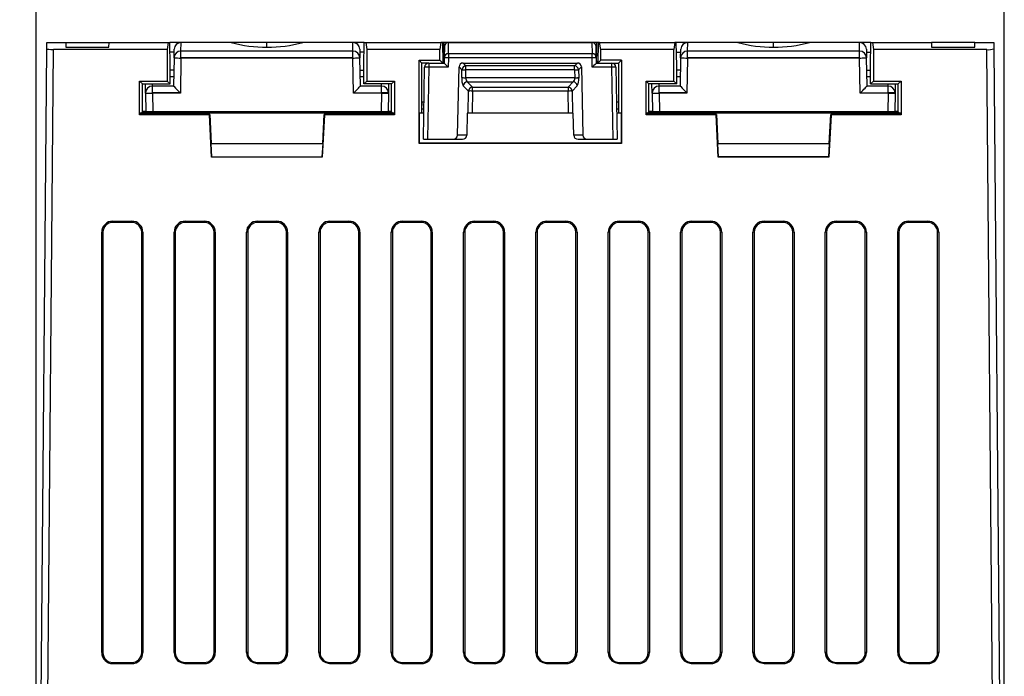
# Model space of a CAD drawing. Header units: millimetres. Extents: x 0 to 699, y 0 to 540.
# Tile 12 of 38: x 48 to 120, y 420 to 467. Entities that reach past the tile are written whole.
import ezdxf

# ---------------------------------------------------------------- set-up
doc = ezdxf.new("R2010")
doc.units = ezdxf.units.MM
doc.header["$LTSCALE"] = 2.5
doc.layers.add('DIMENSIONS', color=140, linetype='Continuous', lineweight=25)
doc.styles.add('SLDTEXTSTYLE0', font='TXT', dxfattribs={"width": 0.7})
doc.dimstyles.new('SLDDIMSTYLE0', dxfattribs={"dimtxt": 5.39502, "dimasz": 8.255, "dimexe": 0, "dimexo": 0.0625, "dimgap": 1.348755, "dimtad": 0, "dimtih": 1, "dimtoh": 1, "dimrnd": 1e-09, "dimzin": 12, "dimdsep": 46, "dimtxsty": 'SLDTEXTSTYLE0', "dimsah": 1, "dimcen": 0.09, "dimadec": 0, "dimazin": 3, "dimtfac": 1, "dimtofl": 0, "dimtmove": 0, "dimatfit": 3, "dimfxl": 0, "dimfrac": 2, "dimtolj": 1, "dimtzin": 12, "dimarcsym": 0})

# ---------------------------------------------------------------- blocks, each defined once
blk = doc.blocks.new('_D_8')
at = {"layer": 'DIMENSIONS'}
for p, q in [((47.175, 465.296), (25.993, 465.296)), ((33.931, 465.296), (33.931, 424.786)), ((25.915, 415.003), (24.103, 415.003)), ((24.103, 415.003), (24.103, 406.429)), ((41.946, 415.003), (43.758, 415.003)), ((43.758, 415.003), (43.758, 406.429)), ((24.103, 406.429), (25.915, 406.429)), ((43.758, 406.429), (41.946, 406.429)), ((33.931, 364.71), (33.931, 405.221)), ((41.631, 364.71), (25.993, 364.71))]:
    blk.add_line(p, q, dxfattribs=at)
for points in [[(33.931, 465.296), (32.661, 457.041), (35.201, 457.041)], [(33.931, 364.71), (35.201, 372.965), (32.661, 372.965)]]:
    blk.add_solid(points, dxfattribs=at)
at = {"layer": 'DIMENSIONS', "char_height": 5.2917, "attachment_point": 1, "style": 'SLDTEXTSTYLE0'}
for s, insert in [('100.6', (23.671, 423.033)), ('3.96', (25.915, 413.25))]:
    blk.add_mtext(s, dxfattribs=dict(at, insert=insert))
blk = doc.blocks.new('_D_9')
at = {"layer": 'DIMENSIONS'}
for p, q in [((49.591, 381.471), (49.591, 488.559)), ((119.53, 381.471), (119.53, 488.559)), ((49.591, 480.621), (69.235, 480.621)), ((76.544, 480.621), (74.733, 480.621)), ((74.733, 480.621), (74.733, 472.047)), ((92.576, 480.621), (94.388, 480.621)), ((94.388, 480.621), (94.388, 472.047)), ((119.53, 480.621), (99.886, 480.621)), ((74.733, 472.047), (76.544, 472.047)), ((94.388, 472.047), (92.576, 472.047))]:
    blk.add_line(p, q, dxfattribs=at)
for points in [[(49.591, 480.621), (57.846, 479.351), (57.846, 481.891)], [(119.53, 480.621), (111.275, 481.891), (111.275, 479.351)]]:
    blk.add_solid(points, dxfattribs=at)
at = {"layer": 'DIMENSIONS', "char_height": 5.2917, "attachment_point": 1, "style": 'SLDTEXTSTYLE0'}
for s, insert in [('69.9', (76.544, 488.65)), ('2.75', (76.544, 478.868))]:
    blk.add_mtext(s, dxfattribs=dict(at, insert=insert))

msp = doc.modelspace()

# ---------------------------------------------------------------- linework, layer by layer
for p, q in [((50.346, 464.84), (50.35, 465.296)), ((50.35, 465.296), (51.719, 465.296)), ((51.719, 465.296), (51.725, 464.948)), ((51.719, 465.296), (54.848, 465.296)), ((54.842, 464.948), (54.848, 465.296)), ((54.848, 465.296), (59.124, 465.296)), ((59.124, 465.296), (59.051, 464.779)), ((59.124, 465.296), (59.231, 465.296)), ((59.26, 463.596), (59.231, 465.296)), ((60.057, 465.296), (59.231, 465.296)), ((60.046, 464.667), (60.057, 465.289)), ((60.057, 465.289), (60.057, 465.296)), ((63.669, 465.296), (60.057, 465.296)), ((63.669, 465.289), (60.057, 465.289)), ((63.669, 465.296), (63.669, 465.289)), ((66.26, 465.296), (63.669, 465.296)), ((68.844, 465.296), (66.26, 465.296)), ((66.26, 464.971), (66.26, 465.296)), ((68.852, 465.289), (68.852, 465.296)), ((72.464, 465.296), (68.852, 465.296)), ((72.464, 465.289), (68.852, 465.289)), ((73.29, 465.296), (72.464, 465.296)), ((72.464, 465.289), (72.464, 465.296)), ((72.475, 464.667), (72.464, 465.289)), ((73.26, 463.596), (73.29, 465.296)), ((73.29, 465.296), (73.396, 465.296)), ((73.396, 465.296), (73.47, 464.779)), ((73.396, 465.296), (78.824, 465.296)), ((78.824, 465.296), (78.751, 464.779)), ((78.934, 465.296), (78.824, 465.296)), ((78.934, 465.296), (78.96, 463.796)), ((79.06, 465.296), (78.934, 465.296)), ((79.05, 464.719), (79.06, 465.296)), ((79.381, 465.296), (79.06, 465.296)), ((79.367, 464.482), (79.381, 465.294)), ((79.381, 465.296), (79.381, 465.294)), ((89.739, 465.296), (79.381, 465.296)), ((79.381, 465.294), (89.739, 465.294)), ((89.739, 465.294), (89.739, 465.296)), ((90.061, 465.296), (89.739, 465.296)), ((89.739, 465.294), (89.754, 464.482)), ((90.061, 465.296), (90.071, 464.719)), ((90.187, 465.296), (90.061, 465.296)), ((90.187, 465.296), (90.16, 463.796)), ((90.296, 465.296), (90.187, 465.296)), ((90.37, 464.779), (90.296, 465.296)), ((90.296, 465.296), (95.724, 465.296)), ((95.724, 465.296), (95.651, 464.779)), ((95.831, 465.296), (95.724, 465.296)), ((95.86, 463.596), (95.831, 465.296)), ((96.657, 465.296), (95.831, 465.296)), ((96.646, 464.667), (96.657, 465.289)), ((96.657, 465.289), (96.657, 465.296)), ((100.269, 465.296), (96.657, 465.296)), ((100.269, 465.289), (96.657, 465.289)), ((100.269, 465.296), (100.269, 465.289)), ((102.86, 465.296), (100.269, 465.296)), ((105.444, 465.296), (102.86, 465.296)), ((102.86, 464.971), (102.86, 465.296)), ((105.452, 465.289), (105.452, 465.296)), ((109.064, 465.296), (105.452, 465.296)), ((109.064, 465.289), (105.452, 465.289)), ((109.89, 465.296), (109.064, 465.296)), ((109.064, 465.289), (109.064, 465.296)), ((109.075, 464.667), (109.064, 465.289)), ((109.86, 463.596), (109.89, 465.296)), ((109.89, 465.296), (109.996, 465.296)), ((109.996, 465.296), (110.07, 464.779)), ((109.996, 465.296), (114.273, 465.296)), ((114.273, 465.296), (114.279, 464.948)), ((117.402, 465.296), (114.273, 465.296)), ((117.395, 464.948), (117.402, 465.296)), ((117.402, 465.296), (118.771, 465.296)), ((118.771, 465.296), (118.775, 464.84)), ((49.591, 378.296), (50.346, 464.84)), ((50.091, 378.296), (50.846, 464.779)), ((59.051, 464.779), (50.846, 464.779)), ((51.725, 464.948), (54.842, 464.948)), ((59.051, 464.779), (59.051, 462.506)), ((59.553, 464.597), (59.243, 464.597)), ((59.546, 464.184), (59.557, 464.805)), ((60.046, 464.175), (60.046, 464.667)), ((72.475, 464.667), (60.046, 464.667)), ((72.475, 464.175), (72.475, 464.667)), ((72.964, 464.805), (72.975, 464.184)), ((73.278, 464.597), (72.968, 464.597)), ((73.47, 464.779), (73.47, 462.506)), ((78.751, 464.779), (73.47, 464.779)), ((78.751, 464.006), (78.751, 464.779)), ((79.04, 464.123), (79.05, 464.719)), ((79.05, 464.719), (79.077, 464.719)), ((79.081, 465.002), (79.067, 464.189)), ((90.054, 464.189), (90.039, 465.002)), ((90.044, 464.719), (90.071, 464.719)), ((90.071, 464.719), (90.078, 464.296)), ((90.37, 464.006), (90.37, 464.779)), ((95.651, 464.779), (90.37, 464.779)), ((95.651, 462.506), (95.651, 464.779)), ((95.843, 464.597), (96.153, 464.597)), ((96.146, 464.184), (96.157, 464.805)), ((96.646, 464.175), (96.646, 464.667)), ((109.075, 464.667), (96.646, 464.667)), ((109.075, 464.175), (109.075, 464.667)), ((109.564, 464.805), (109.575, 464.184)), ((109.568, 464.597), (109.878, 464.597)), ((110.07, 464.779), (110.07, 462.506)), ((118.275, 464.779), (110.07, 464.779)), ((114.279, 464.948), (117.395, 464.948)), ((119.03, 378.296), (118.275, 464.779)), ((118.775, 464.84), (119.53, 378.296)), ((59.546, 464.184), (59.51, 462.146)), ((60.046, 464.166), (60.002, 461.638)), ((72.475, 464.175), (60.046, 464.175)), ((60.046, 464.175), (60.046, 464.166)), ((72.475, 464.166), (60.046, 464.166)), ((72.519, 461.638), (72.475, 464.166)), ((73.01, 462.146), (72.975, 464.184)), ((77.25, 458.001), (77.251, 464.006)), ((77.251, 464.006), (78.751, 464.006)), ((77.46, 463.796), (77.251, 464.006)), ((77.459, 460.175), (77.46, 463.796)), ((77.951, 463.796), (77.46, 463.796)), ((77.951, 463.796), (77.951, 463.502)), ((77.951, 463.796), (79.06, 463.796)), ((78.96, 463.796), (78.751, 464.006)), ((79.06, 464.123), (79.04, 464.123)), ((79.06, 463.796), (79.067, 464.189)), ((79.06, 464.123), (79.06, 463.796)), ((79.367, 464.189), (79.355, 463.502)), ((79.367, 464.482), (79.367, 464.189)), ((89.754, 464.482), (79.367, 464.482)), ((89.754, 464.189), (79.367, 464.189)), ((80.434, 463.807), (88.686, 463.807)), ((80.637, 463.601), (80.434, 463.807)), ((88.484, 463.601), (88.686, 463.807)), ((89.754, 464.189), (89.754, 464.482)), ((89.766, 463.502), (89.754, 464.189)), ((90.054, 464.189), (90.06, 463.796)), ((90.078, 464.296), (90.06, 464.296)), ((90.06, 463.796), (90.06, 464.296)), ((90.06, 463.796), (91.17, 463.796)), ((90.37, 464.006), (90.16, 463.796)), ((91.87, 464.006), (90.37, 464.006)), ((91.17, 463.502), (91.17, 463.796)), ((91.17, 463.796), (91.66, 463.796)), ((91.87, 464.006), (91.66, 463.796)), ((91.66, 463.796), (91.661, 460.175)), ((91.87, 464.006), (91.871, 458.001)), ((96.146, 464.184), (96.11, 462.146)), ((96.646, 464.166), (96.602, 461.638)), ((109.075, 464.175), (96.646, 464.175)), ((96.646, 464.175), (96.646, 464.166)), ((109.075, 464.166), (96.646, 464.166)), ((109.119, 461.638), (109.075, 464.166)), ((109.61, 462.146), (109.575, 464.184)), ((59.26, 462.297), (59.26, 463.596)), ((59.53, 463.296), (59.26, 463.296)), ((72.99, 463.296), (73.26, 463.296)), ((73.261, 462.297), (73.26, 463.596)), ((77.56, 458.296), (77.651, 463.502)), ((77.951, 463.502), (77.86, 458.296)), ((79.355, 463.502), (77.951, 463.502)), ((80.031, 458.591), (80.143, 463.523)), ((80.347, 463.316), (80.143, 463.523)), ((80.334, 462.754), (80.347, 463.316)), ((80.624, 462.744), (80.637, 463.306)), ((88.484, 463.601), (80.637, 463.601)), ((80.637, 463.306), (80.637, 463.601)), ((88.484, 463.306), (80.637, 463.306)), ((88.484, 463.306), (88.484, 463.601)), ((88.484, 463.306), (88.497, 462.744)), ((88.977, 463.523), (88.774, 463.316)), ((88.774, 463.316), (88.787, 462.754)), ((88.977, 463.523), (89.09, 458.591)), ((91.17, 463.502), (89.766, 463.502)), ((91.26, 458.296), (91.17, 463.502)), ((91.47, 463.502), (91.56, 458.296)), ((95.86, 462.297), (95.86, 463.596)), ((96.13, 463.296), (95.86, 463.296)), ((109.59, 463.296), (109.86, 463.296)), ((109.861, 462.297), (109.86, 463.596)), ((57.05, 460.071), (57.051, 462.506)), ((57.051, 462.506), (59.051, 462.506)), ((57.051, 462.506), (57.26, 462.297)), ((59.051, 462.506), (59.26, 462.297)), ((59.522, 462.805), (59.26, 462.805)), ((73.261, 462.805), (72.999, 462.805)), ((73.261, 462.297), (73.47, 462.506)), ((73.47, 462.506), (75.47, 462.506)), ((75.261, 462.297), (75.47, 462.506)), ((75.47, 462.506), (75.471, 460.071)), ((88.497, 462.744), (80.624, 462.744)), ((80.732, 462.449), (88.388, 462.449)), ((81.105, 462.069), (80.732, 462.449)), ((88.388, 462.449), (88.016, 462.069)), ((88.497, 462.718), (88.497, 462.744)), ((88.787, 462.754), (88.787, 462.703)), ((93.65, 460.071), (93.651, 462.506)), ((93.651, 462.506), (95.651, 462.506)), ((93.86, 462.297), (93.651, 462.506)), ((95.651, 462.506), (95.86, 462.297)), ((96.122, 462.805), (95.86, 462.805)), ((109.861, 462.805), (109.599, 462.805)), ((110.07, 462.506), (109.861, 462.297)), ((110.07, 462.506), (112.07, 462.506)), ((111.861, 462.297), (112.07, 462.506)), ((112.07, 462.506), (112.071, 460.071)), ((57.259, 460.28), (57.26, 462.297)), ((57.26, 462.297), (59.26, 462.297)), ((57.487, 461.638), (57.475, 462.297)), ((57.976, 462.297), (57.978, 462.146)), ((57.987, 461.646), (57.987, 462.146)), ((59.51, 462.146), (57.987, 462.146)), ((74.534, 462.146), (73.01, 462.146)), ((75.261, 462.297), (73.261, 462.297)), ((74.534, 461.646), (74.534, 462.146)), ((74.542, 462.146), (74.545, 462.297)), ((75.045, 462.297), (75.034, 461.638)), ((75.261, 460.28), (75.261, 462.297)), ((80.815, 461.785), (80.443, 462.164)), ((80.794, 460.175), (80.815, 461.785)), ((81.105, 461.785), (81.084, 460.175)), ((81.105, 462.069), (88.016, 462.069)), ((81.105, 461.785), (81.105, 462.069)), ((88.016, 461.785), (81.105, 461.785)), ((88.016, 462.069), (88.016, 461.785)), ((88.037, 460.175), (88.016, 461.785)), ((88.678, 462.164), (88.305, 461.785)), ((88.305, 461.785), (88.327, 460.175)), ((93.859, 460.28), (93.86, 462.297)), ((95.86, 462.297), (93.86, 462.297)), ((94.087, 461.638), (94.075, 462.297)), ((94.576, 462.297), (94.578, 462.146)), ((94.587, 461.646), (94.587, 462.146)), ((96.11, 462.146), (94.587, 462.146)), ((111.134, 462.146), (109.61, 462.146)), ((109.861, 462.297), (111.861, 462.297)), ((111.134, 461.646), (111.134, 462.146)), ((111.142, 462.146), (111.145, 462.297)), ((111.645, 462.297), (111.634, 461.638)), ((111.861, 460.28), (111.861, 462.297)), ((57.487, 461.638), (57.51, 460.296)), ((59.993, 461.646), (57.987, 461.646)), ((57.987, 461.646), (57.987, 461.638)), ((57.987, 461.638), (58.01, 460.296)), ((60.002, 461.638), (57.987, 461.638)), ((60.002, 461.638), (59.993, 461.646)), ((74.534, 461.638), (72.519, 461.638)), ((74.534, 461.638), (74.51, 460.296)), ((74.534, 461.646), (74.534, 461.638)), ((75.034, 461.646), (74.534, 461.646)), ((75.034, 461.638), (75.01, 460.296)), ((77.459, 460.438), (77.469, 460.996)), ((77.469, 460.996), (77.608, 460.996)), ((91.513, 460.996), (91.652, 460.996)), ((91.652, 460.996), (91.661, 460.438)), ((94.087, 461.638), (94.11, 460.296)), ((96.593, 461.646), (94.587, 461.646)), ((94.587, 461.646), (94.587, 461.638)), ((94.587, 461.638), (94.61, 460.296)), ((96.602, 461.638), (94.587, 461.638)), ((96.602, 461.638), (96.593, 461.646)), ((111.134, 461.638), (109.119, 461.638)), ((111.134, 461.638), (111.11, 460.296)), ((111.134, 461.646), (111.134, 461.638)), ((111.634, 461.646), (111.134, 461.646)), ((111.634, 461.638), (111.61, 460.296)), ((57.154, 460.175), (57.259, 460.28)), ((57.259, 460.296), (57.26, 460.296)), ((57.259, 460.28), (59.318, 460.28)), ((57.26, 460.296), (57.261, 460.28)), ((57.386, 460.296), (57.26, 460.296)), ((57.386, 460.28), (57.386, 460.296)), ((57.51, 460.296), (57.386, 460.296)), ((57.51, 460.296), (58.01, 460.296)), ((57.847, 460.28), (57.848, 460.296)), ((58.01, 460.296), (74.51, 460.296)), ((59.317, 460.246), (59.318, 460.296)), ((59.317, 460.246), (73.204, 460.246)), ((73.203, 460.296), (73.204, 460.246)), ((73.203, 460.28), (75.261, 460.28)), ((74.51, 460.296), (75.01, 460.296)), ((75.26, 460.296), (75.01, 460.296)), ((75.26, 460.28), (75.26, 460.296)), ((75.26, 460.296), (75.261, 460.296)), ((75.261, 460.28), (75.367, 460.175)), ((77.46, 460.496), (77.599, 460.496)), ((91.522, 460.496), (91.66, 460.496)), ((93.754, 460.175), (93.859, 460.28)), ((93.86, 460.296), (93.859, 460.296)), ((93.859, 460.28), (95.918, 460.28)), ((93.86, 460.296), (93.861, 460.28)), ((94.11, 460.296), (93.86, 460.296)), ((94.11, 460.296), (94.61, 460.296)), ((94.61, 460.296), (111.11, 460.296)), ((95.917, 460.246), (95.918, 460.296)), ((95.917, 460.246), (109.804, 460.246)), ((109.803, 460.296), (109.804, 460.246)), ((109.803, 460.28), (111.861, 460.28)), ((111.11, 460.296), (111.61, 460.296)), ((111.86, 460.296), (111.61, 460.296)), ((111.86, 460.28), (111.86, 460.296)), ((111.861, 460.296), (111.86, 460.296)), ((111.861, 460.28), (111.967, 460.175)), ((57.05, 460.071), (57.059, 460.08)), ((62.101, 460.071), (57.05, 460.071)), ((57.059, 460.175), (57.059, 460.08)), ((75.462, 460.175), (57.059, 460.175)), ((62.127, 460.08), (57.059, 460.08)), ((62.127, 460.08), (62.101, 460.071)), ((62.26, 457.014), (62.101, 460.071)), ((62.127, 460.08), (62.235, 458.001)), ((70.419, 460.071), (70.26, 457.014)), ((70.286, 458.001), (70.394, 460.08)), ((70.419, 460.071), (70.394, 460.08)), ((75.462, 460.08), (70.394, 460.08)), ((75.471, 460.071), (70.419, 460.071)), ((75.462, 460.175), (75.462, 460.08)), ((75.462, 460.08), (75.471, 460.071)), ((77.259, 460.175), (77.259, 458.01)), ((77.593, 460.175), (77.259, 460.175)), ((80.733, 460.175), (80.7, 458.591)), ((88.388, 460.175), (80.733, 460.175)), ((88.42, 458.591), (88.388, 460.175)), ((91.862, 460.175), (91.528, 460.175)), ((91.862, 458.01), (91.862, 460.175)), ((93.65, 460.071), (93.659, 460.08)), ((98.701, 460.071), (93.65, 460.071)), ((93.659, 460.175), (93.659, 460.08)), ((112.062, 460.175), (93.659, 460.175)), ((98.727, 460.08), (93.659, 460.08)), ((98.727, 460.08), (98.701, 460.071)), ((98.86, 457.014), (98.701, 460.071)), ((98.727, 460.08), (98.835, 458.001)), ((107.019, 460.071), (106.86, 457.014)), ((106.886, 458.001), (106.994, 460.08)), ((107.019, 460.071), (106.994, 460.08)), ((112.062, 460.08), (106.994, 460.08)), ((112.071, 460.071), (107.019, 460.071)), ((112.062, 460.175), (112.062, 460.08)), ((112.062, 460.08), (112.071, 460.071)), ((77.56, 458.296), (77.86, 458.296)), ((77.86, 458.296), (79.719, 458.296)), ((79.719, 458.296), (80.389, 458.296)), ((80.7, 458.591), (80.031, 458.591)), ((89.09, 458.591), (88.42, 458.591)), ((88.732, 458.296), (89.402, 458.296)), ((89.402, 458.296), (91.26, 458.296)), ((91.26, 458.296), (91.56, 458.296)), ((62.21, 458.001), (62.26, 457.027)), ((62.21, 458.001), (70.311, 458.001)), ((70.26, 457.027), (70.311, 458.001)), ((77.25, 458.001), (77.259, 458.01)), ((91.871, 458.001), (77.25, 458.001)), ((91.862, 458.01), (77.259, 458.01)), ((91.862, 458.01), (91.871, 458.001)), ((98.81, 458.001), (98.86, 457.027)), ((98.81, 458.001), (106.911, 458.001)), ((106.86, 457.027), (106.911, 458.001)), ((62.26, 457.014), (62.26, 457.027)), ((62.26, 457.027), (70.26, 457.027)), ((70.26, 457.014), (62.26, 457.014)), ((70.26, 457.014), (70.26, 457.027)), ((98.86, 457.014), (98.86, 457.027)), ((106.86, 457.027), (98.86, 457.027)), ((106.86, 457.014), (98.86, 457.014)), ((106.86, 457.027), (106.86, 457.014)), ((55.125, 452.384), (56.496, 452.384)), ((55.125, 452.297), (55.125, 452.384)), ((56.496, 452.297), (55.125, 452.297)), ((56.496, 452.384), (56.496, 452.297)), ((60.352, 452.384), (61.723, 452.384)), ((60.352, 452.297), (60.352, 452.384)), ((61.723, 452.297), (60.352, 452.297)), ((61.723, 452.384), (61.723, 452.297)), ((65.58, 452.384), (66.95, 452.384)), ((65.58, 452.297), (65.58, 452.384)), ((66.95, 452.297), (65.58, 452.297)), ((66.95, 452.384), (66.95, 452.297)), ((70.807, 452.384), (72.178, 452.384)), ((70.807, 452.297), (70.807, 452.384)), ((72.178, 452.297), (70.807, 452.297)), ((72.178, 452.384), (72.178, 452.297)), ((76.034, 452.384), (77.405, 452.384)), ((76.034, 452.297), (76.034, 452.384)), ((77.405, 452.297), (76.034, 452.297)), ((77.405, 452.384), (77.405, 452.297)), ((81.261, 452.384), (82.632, 452.384)), ((81.261, 452.297), (81.261, 452.384)), ((82.632, 452.297), (81.261, 452.297)), ((82.632, 452.384), (82.632, 452.297)), ((86.489, 452.384), (87.859, 452.384)), ((86.489, 452.297), (86.489, 452.384)), ((87.859, 452.297), (86.489, 452.297)), ((87.859, 452.384), (87.859, 452.297)), ((91.716, 452.384), (93.087, 452.384)), ((91.716, 452.297), (91.716, 452.384)), ((93.087, 452.297), (91.716, 452.297)), ((93.087, 452.384), (93.087, 452.297)), ((96.943, 452.384), (98.314, 452.384)), ((96.943, 452.297), (96.943, 452.384)), ((98.314, 452.297), (96.943, 452.297)), ((98.314, 452.384), (98.314, 452.297)), ((102.17, 452.384), (103.541, 452.384)), ((102.17, 452.297), (102.17, 452.384)), ((103.541, 452.297), (102.17, 452.297)), ((103.541, 452.384), (103.541, 452.297)), ((107.398, 452.384), (108.769, 452.384)), ((107.398, 452.297), (107.398, 452.384)), ((108.769, 452.297), (107.398, 452.297)), ((108.769, 452.384), (108.769, 452.297)), ((112.625, 452.384), (113.996, 452.384)), ((112.625, 452.297), (112.625, 452.384)), ((113.996, 452.297), (112.625, 452.297)), ((113.996, 452.384), (113.996, 452.297)), ((54.326, 421.213), (54.326, 451.585)), ((54.412, 451.585), (54.412, 421.213)), ((57.209, 421.213), (57.209, 451.585)), ((57.295, 451.585), (57.295, 421.213)), ((59.553, 421.213), (59.553, 451.585)), ((59.639, 451.585), (59.639, 421.213)), ((62.436, 421.213), (62.436, 451.585)), ((62.522, 451.585), (62.522, 421.213)), ((64.78, 421.213), (64.78, 451.585)), ((64.867, 451.585), (64.867, 421.213)), ((67.663, 421.213), (67.663, 451.585)), ((67.75, 451.585), (67.75, 421.213)), ((70.008, 421.213), (70.008, 451.585)), ((70.094, 451.585), (70.094, 421.213)), ((72.891, 421.213), (72.891, 451.585)), ((72.977, 451.585), (72.977, 421.213)), ((75.235, 421.213), (75.235, 451.585)), ((75.321, 451.585), (75.321, 421.213)), ((78.118, 421.213), (78.118, 451.585)), ((78.204, 451.585), (78.204, 421.213)), ((80.462, 421.213), (80.462, 451.585)), ((80.548, 451.585), (80.548, 421.213)), ((83.345, 421.213), (83.345, 451.585)), ((83.431, 451.585), (83.431, 421.213)), ((85.689, 421.213), (85.689, 451.585)), ((85.776, 451.585), (85.776, 421.213)), ((88.572, 421.213), (88.572, 451.585)), ((88.659, 451.585), (88.659, 421.213)), ((90.917, 421.213), (90.917, 451.585)), ((91.003, 451.585), (91.003, 421.213)), ((93.8, 421.213), (93.8, 451.585)), ((93.886, 451.585), (93.886, 421.213)), ((96.144, 421.213), (96.144, 451.585)), ((96.23, 451.585), (96.23, 421.213)), ((99.027, 421.213), (99.027, 451.585)), ((99.113, 451.585), (99.113, 421.213)), ((101.371, 421.213), (101.371, 451.585)), ((101.458, 451.585), (101.458, 421.213)), ((104.254, 421.213), (104.254, 451.585)), ((104.341, 451.585), (104.341, 421.213)), ((106.598, 421.213), (106.598, 451.585)), ((106.685, 451.585), (106.685, 421.213)), ((109.481, 421.213), (109.481, 451.585)), ((109.568, 451.585), (109.568, 421.213)), ((111.826, 421.213), (111.826, 451.585)), ((111.912, 451.585), (111.912, 421.213)), ((114.709, 421.213), (114.709, 451.585)), ((114.795, 451.585), (114.795, 421.213)), ((55.124, 420.5), (56.497, 420.5)), ((55.124, 420.414), (55.124, 420.5)), ((56.497, 420.414), (55.124, 420.414)), ((56.497, 420.414), (56.497, 420.5)), ((60.352, 420.5), (61.724, 420.5)), ((60.352, 420.414), (60.352, 420.5)), ((61.724, 420.414), (60.352, 420.414)), ((61.724, 420.414), (61.724, 420.5)), ((65.579, 420.5), (66.951, 420.5)), ((65.579, 420.414), (65.579, 420.5)), ((66.951, 420.414), (65.579, 420.414)), ((66.951, 420.414), (66.951, 420.5)), ((70.806, 420.5), (72.178, 420.5)), ((70.806, 420.414), (70.806, 420.5)), ((72.178, 420.414), (70.806, 420.414)), ((72.178, 420.414), (72.178, 420.5)), ((76.033, 420.5), (77.406, 420.5)), ((76.033, 420.414), (76.033, 420.5)), ((77.406, 420.414), (76.033, 420.414)), ((77.406, 420.414), (77.406, 420.5)), ((81.261, 420.5), (82.633, 420.5)), ((81.261, 420.414), (81.261, 420.5)), ((82.633, 420.414), (81.261, 420.414)), ((82.633, 420.414), (82.633, 420.5)), ((86.488, 420.5), (87.86, 420.5)), ((86.488, 420.414), (86.488, 420.5)), ((87.86, 420.414), (86.488, 420.414)), ((87.86, 420.414), (87.86, 420.5)), ((91.715, 420.5), (93.087, 420.5)), ((91.715, 420.414), (91.715, 420.5)), ((93.087, 420.414), (91.715, 420.414)), ((93.087, 420.414), (93.087, 420.5)), ((96.942, 420.5), (98.315, 420.5)), ((96.942, 420.414), (96.942, 420.5)), ((98.315, 420.414), (96.942, 420.414)), ((98.315, 420.414), (98.315, 420.5)), ((102.17, 420.5), (103.542, 420.5)), ((102.17, 420.414), (102.17, 420.5)), ((103.542, 420.414), (102.17, 420.414)), ((103.542, 420.414), (103.542, 420.5)), ((107.397, 420.5), (108.769, 420.5)), ((107.397, 420.414), (107.397, 420.5)), ((108.769, 420.414), (107.397, 420.414)), ((108.769, 420.414), (108.769, 420.5)), ((112.624, 420.5), (113.997, 420.5)), ((112.624, 420.414), (112.624, 420.5)), ((113.997, 420.414), (112.624, 420.414)), ((113.997, 420.414), (113.997, 420.5))]:
    msp.add_line(p, q)
at = {"flags": 128}
for points in [[(60.352, 420.414), (60.074, 420.464), (59.832, 420.606)], [(65.579, 420.414), (65.302, 420.464), (65.059, 420.606)], [(70.806, 420.414), (70.529, 420.464), (70.286, 420.606)], [(76.033, 420.414), (75.756, 420.464), (75.514, 420.606)], [(81.261, 420.414), (80.983, 420.464), (80.741, 420.606)], [(86.488, 420.414), (86.211, 420.464), (85.968, 420.606)], [(91.715, 420.414), (91.438, 420.464), (91.195, 420.606)], [(96.942, 420.414), (96.665, 420.464), (96.423, 420.606)], [(102.17, 420.414), (101.893, 420.464), (101.65, 420.606)], [(107.397, 420.414), (107.12, 420.464), (106.877, 420.606)], [(112.624, 420.414), (112.347, 420.464), (112.105, 420.606)]]:
    msp.add_lwpolyline(points, dxfattribs=at)
for centre, radius, start, end in [((60.057, 464.796), 0.5, 90, 179), ((60.053, 464.793), 0.496, 89.53944, 178.56802), ((63.669, 464.796), 0.5, 66.60573, 90), ((63.71, 464.944), 0.347, 62.52237, 96.73224), ((66.26, 475.007), 10.057, 255.06804, 284.93196), ((68.811, 464.944), 0.347, 83.26654, 117.47939), ((68.852, 464.796), 0.5, 90, 113.49218), ((72.464, 464.796), 0.5, 1, 90), ((72.468, 464.793), 0.496, 1.43198, 90.46056), ((79.381, 464.996), 0.3, 90, 179), ((79.38, 464.995), 0.299, 89.77402, 178.78976), ((89.739, 464.996), 0.3, 1, 90), ((89.741, 464.995), 0.299, 1.21024, 90.22598), ((96.657, 464.796), 0.5, 90, 179), ((96.653, 464.793), 0.496, 89.53944, 178.56802), ((100.269, 464.796), 0.5, 66.60573, 90), ((100.31, 464.944), 0.347, 62.52237, 96.73224), ((102.86, 475.007), 10.057, 255.06804, 284.93196), ((105.411, 464.944), 0.347, 83.26654, 117.47939), ((105.452, 464.796), 0.5, 90, 113.49218), ((109.064, 464.796), 0.5, 1, 90), ((109.068, 464.793), 0.496, 1.43198, 90.46056), ((60.042, 464.171), 0.496, 89.53944, 178.56802), ((72.479, 464.171), 0.496, 1.43198, 90.46056), ((96.642, 464.171), 0.496, 89.53944, 178.56802), ((109.079, 464.171), 0.496, 1.43198, 90.46056), ((118.406, 465.779), 1.009, 262.56841, 291.46136), ((60.046, 471.34), 7.174, 266.00264, 269.99858), ((72.122, 485.64), 21.476, 270.94209, 271.88562), ((72.828, 465.42), 1.245, 270.03524, 276.78832), ((77.951, 463.496), 0.3, 90, 179), ((79.366, 464.183), 0.299, 89.77402, 178.78976), ((79.217, 459.891), 4.301, 88.00162, 91.99838), ((89.755, 464.183), 0.299, 1.21024, 90.22598), ((89.904, 459.891), 4.301, 88.00162, 91.99838), ((91.17, 463.496), 0.3, 1, 90), ((96.646, 471.34), 7.174, 266.00264, 269.99858), ((108.722, 485.64), 21.476, 270.94209, 271.88562), ((109.428, 465.42), 1.245, 270.03524, 276.78832), ((77.801, 459.203), 4.301, 88.00162, 91.99838), ((80.66, 463.287), 0.315, 94.2768, 174.68729), ((80.533, 466.025), 2.716, 266.07014, 268.33263), ((80.95, 477.417), 14.115, 267.98703, 268.72868), ((88.461, 463.287), 0.315, 5.31271, 85.7232), ((88.372, 470.425), 7.12, 270.90323, 273.23649), ((91.32, 459.203), 4.301, 88.00162, 91.99838), ((81.355, 462.637), 1.028, 173.44724, 207.38702), ((80.736, 469.863), 7.12, 266.76351, 269.09677), ((80.756, 462.135), 0.315, 94.2768, 174.68729), ((80.942, 462.693), 0.322, 170.95274, 229.42287), ((88.193, 462.684), 0.306, 309.5918, 6.36087), ((88.365, 462.135), 0.315, 5.31271, 85.7232), ((88.385, 469.863), 7.12, 270.90323, 273.23649), ((88.547, 460.86), 1.859, 82.5701, 91.52201), ((87.84, 462.614), 0.951, 331.75745, 5.37451), ((57.987, 461.646), 0.5, 90, 180), ((74.534, 461.646), 0.5, 0, 90), ((81.129, 461.755), 0.315, 94.2768, 174.68729), ((80.96, 454.672), 7.114, 88.83322, 91.16678), ((87.992, 461.755), 0.315, 5.31271, 85.7232), ((88.16, 454.672), 7.114, 88.83322, 91.16678), ((94.587, 461.646), 0.5, 90, 180), ((111.134, 461.646), 0.5, 0, 90), ((57.987, 461.646), 0.5, 180, 181), ((57.737, 468.801), 7.168, 268.00162, 271.99838), ((74.784, 468.801), 7.168, 268.00162, 271.99838), ((74.534, 461.646), 0.5, 359, 0), ((94.587, 461.646), 0.5, 180, 181), ((94.337, 468.801), 7.168, 268.00162, 271.99838), ((111.384, 468.801), 7.168, 268.00162, 271.99838), ((111.134, 461.646), 0.5, 359, 0), ((55.124, 451.585), 0.799, 89.96491, 180.00889), ((55.126, 451.583), 0.714, 90.11726, 179.85363), ((56.496, 451.585), 0.799, 359.99111, 90.03509), ((56.494, 451.583), 0.714, 0.1505, 89.87862), ((60.352, 451.585), 0.799, 89.96491, 180.00889), ((60.354, 451.583), 0.714, 90.11726, 179.85363), ((61.724, 451.585), 0.799, 359.99111, 90.03509), ((61.722, 451.583), 0.714, 0.1505, 89.87862), ((65.579, 451.585), 0.799, 89.96491, 180.00889), ((65.581, 451.583), 0.714, 90.11726, 179.85363), ((66.951, 451.585), 0.799, 359.99111, 90.03509), ((66.949, 451.583), 0.714, 0.1505, 89.87862), ((70.806, 451.585), 0.799, 89.96491, 180.00889), ((70.808, 451.583), 0.714, 90.11726, 179.85363), ((72.178, 451.585), 0.799, 359.99111, 90.03509), ((72.176, 451.583), 0.714, 0.1505, 89.87862), ((76.034, 451.585), 0.799, 89.96491, 180.00889), ((76.036, 451.583), 0.714, 90.11726, 179.85363), ((77.405, 451.585), 0.799, 359.99111, 90.03509), ((77.403, 451.583), 0.714, 0.1505, 89.87862), ((81.261, 451.585), 0.799, 89.96491, 180.00889), ((81.263, 451.583), 0.714, 90.11726, 179.85363), ((82.633, 451.585), 0.799, 359.99111, 90.03509), ((82.631, 451.583), 0.714, 0.1505, 89.87862), ((86.488, 451.585), 0.799, 89.96491, 180.00889), ((86.49, 451.583), 0.714, 90.11726, 179.85363), ((87.86, 451.585), 0.799, 359.99111, 90.03509), ((87.858, 451.583), 0.714, 0.1505, 89.87862), ((91.715, 451.585), 0.799, 89.96491, 180.00889), ((91.717, 451.583), 0.714, 90.11726, 179.85363), ((93.087, 451.585), 0.799, 359.99111, 90.03509), ((93.085, 451.583), 0.714, 0.1505, 89.87862), ((96.943, 451.585), 0.799, 89.96491, 180.00889), ((96.945, 451.583), 0.714, 90.11726, 179.85363), ((98.314, 451.585), 0.799, 359.99111, 90.03509), ((98.312, 451.583), 0.714, 0.1505, 89.87862), ((102.17, 451.585), 0.799, 89.96491, 180.00889), ((102.172, 451.583), 0.714, 90.11726, 179.85363), ((103.542, 451.585), 0.799, 359.99111, 90.03509), ((103.54, 451.583), 0.714, 0.1505, 89.87862), ((107.397, 451.585), 0.799, 89.96491, 180.00889), ((107.399, 451.583), 0.714, 90.11726, 179.85363), ((108.769, 451.585), 0.799, 359.99111, 90.03509), ((108.767, 451.583), 0.714, 0.1505, 89.87862), ((112.624, 451.585), 0.799, 89.96491, 180.00889), ((112.626, 451.583), 0.714, 90.11726, 179.85363), ((113.996, 451.585), 0.799, 359.99111, 90.03509), ((113.994, 451.583), 0.714, 0.1505, 89.87862), ((54.326, 418.502), 33.082, 89.85169, 90.00126), ((57.294, 418.502), 33.082, 89.99874, 90.14831), ((59.554, 418.502), 33.082, 89.85169, 90.00126), ((62.522, 418.502), 33.082, 89.99874, 90.14831), ((64.781, 418.502), 33.082, 89.85169, 90.00126), ((67.749, 418.502), 33.082, 89.99874, 90.14831), ((70.008, 418.502), 33.082, 89.85169, 90.00126), ((72.976, 418.502), 33.082, 89.99874, 90.14831), ((75.236, 418.502), 33.082, 89.85169, 90.00126), ((78.203, 418.502), 33.082, 89.99874, 90.14831), ((80.463, 418.502), 33.082, 89.85169, 90.00126), ((83.431, 418.502), 33.082, 89.99874, 90.14831), ((85.69, 418.502), 33.082, 89.85169, 90.00126), ((88.658, 418.502), 33.082, 89.99874, 90.14831), ((90.917, 418.502), 33.082, 89.85169, 90.00126), ((93.885, 418.502), 33.082, 89.99874, 90.14831), ((96.145, 418.502), 33.082, 89.85169, 90.00126), ((99.113, 418.502), 33.082, 89.99874, 90.14831), ((101.372, 418.502), 33.082, 89.85169, 90.00126), ((104.34, 418.502), 33.082, 89.99874, 90.14831), ((106.599, 418.502), 33.082, 89.85169, 90.00126), ((109.567, 418.502), 33.082, 89.99874, 90.14831), ((111.826, 418.502), 33.082, 89.85169, 90.00126), ((114.794, 418.502), 33.082, 89.99874, 90.14831), ((55.124, 421.213), 0.798, 179.95613, 270.01766), ((54.326, 388.131), 33.082, 89.85169, 90.00126), ((55.126, 421.214), 0.714, 180.11038, 269.85998), ((56.497, 421.213), 0.798, 269.98234, 0.04387), ((56.495, 421.214), 0.714, 270.14421, 359.88544), ((57.294, 388.131), 33.082, 89.99874, 90.14831), ((60.35, 421.212), 0.797, 179.90842, 229.45114), ((59.554, 388.131), 33.082, 89.85169, 90.00126), ((60.356, 421.215), 0.717, 180.12985, 229.22376), ((61.724, 421.213), 0.798, 269.98234, 0.04387), ((61.722, 421.214), 0.714, 270.14421, 359.88544), ((62.522, 388.131), 33.082, 89.99874, 90.14831), ((65.577, 421.212), 0.797, 179.90842, 229.45114), ((64.781, 388.131), 33.082, 89.85169, 90.00126), ((65.584, 421.215), 0.717, 180.12985, 229.22376), ((66.951, 421.213), 0.798, 269.98234, 0.04387), ((66.949, 421.214), 0.714, 270.14421, 359.88544), ((67.749, 388.131), 33.082, 89.99874, 90.14831), ((70.805, 421.212), 0.797, 179.90842, 229.45114), ((70.008, 388.131), 33.082, 89.85169, 90.00126), ((70.811, 421.215), 0.717, 180.12985, 229.22376), ((72.179, 421.213), 0.798, 269.98234, 0.04387), ((72.177, 421.214), 0.714, 270.14421, 359.88544), ((72.976, 388.131), 33.082, 89.99874, 90.14831), ((76.032, 421.212), 0.797, 179.90842, 229.45114), ((75.236, 388.131), 33.082, 89.85169, 90.00126), ((76.038, 421.215), 0.717, 180.12985, 229.22376), ((77.406, 421.213), 0.798, 269.98234, 0.04387), ((77.404, 421.214), 0.714, 270.14421, 359.88544), ((78.203, 388.131), 33.082, 89.99874, 90.14831), ((81.259, 421.212), 0.797, 179.90842, 229.45114), ((80.463, 388.131), 33.082, 89.85169, 90.00126), ((81.265, 421.215), 0.717, 180.12985, 229.22376), ((82.633, 421.213), 0.798, 269.98234, 0.04387), ((82.631, 421.214), 0.714, 270.14421, 359.88544), ((83.431, 388.131), 33.082, 89.99874, 90.14831), ((86.486, 421.212), 0.797, 179.90842, 229.45114), ((85.69, 388.131), 33.082, 89.85169, 90.00126), ((86.493, 421.215), 0.717, 180.12985, 229.22376), ((87.86, 421.213), 0.798, 269.98234, 0.04387), ((87.858, 421.214), 0.714, 270.14421, 359.88544), ((88.658, 388.131), 33.082, 89.99874, 90.14831), ((91.714, 421.212), 0.797, 179.90842, 229.45114), ((90.917, 388.131), 33.082, 89.85169, 90.00126), ((91.72, 421.215), 0.717, 180.12985, 229.22376), ((93.088, 421.213), 0.798, 269.98234, 0.04387), ((93.086, 421.214), 0.714, 270.14421, 359.88544), ((93.885, 388.131), 33.082, 89.99874, 90.14831), ((96.941, 421.212), 0.797, 179.90842, 229.45114), ((96.145, 388.131), 33.082, 89.85169, 90.00126), ((96.947, 421.215), 0.717, 180.12985, 229.22376), ((98.315, 421.213), 0.798, 269.98234, 0.04387), ((98.313, 421.214), 0.714, 270.14421, 359.88544), ((99.113, 388.131), 33.082, 89.99874, 90.14831), ((102.168, 421.212), 0.797, 179.90842, 229.45114), ((101.372, 388.131), 33.082, 89.85169, 90.00126), ((102.174, 421.215), 0.717, 180.12985, 229.22376), ((103.542, 421.213), 0.798, 269.98234, 0.04387), ((103.54, 421.214), 0.714, 270.14421, 359.88544), ((104.34, 388.131), 33.082, 89.99874, 90.14831), ((107.395, 421.212), 0.797, 179.90842, 229.45114), ((106.599, 388.131), 33.082, 89.85169, 90.00126), ((107.402, 421.215), 0.717, 180.12985, 229.22376), ((108.77, 421.213), 0.798, 269.98234, 0.04387), ((108.767, 421.214), 0.714, 270.14421, 359.88544), ((109.567, 388.131), 33.082, 89.99874, 90.14831), ((112.623, 421.212), 0.797, 179.90842, 229.45114), ((111.826, 388.131), 33.082, 89.85169, 90.00126), ((112.629, 421.215), 0.717, 180.12985, 229.22376), ((113.997, 421.213), 0.798, 269.98234, 0.04387), ((113.995, 421.214), 0.714, 270.14421, 359.88544), ((114.794, 388.131), 33.082, 89.99874, 90.14831), ((98.323, 387.623), 50.69, 139.30925, 139.40677), ((60.353, 421.217), 0.716, 229.54456, 269.89631), ((103.551, 387.623), 50.69, 139.30925, 139.40677), ((65.58, 421.217), 0.716, 229.54456, 269.89631), ((108.778, 387.623), 50.69, 139.30925, 139.40677), ((70.807, 421.217), 0.716, 229.54456, 269.89631), ((114.005, 387.623), 50.69, 139.30925, 139.40677), ((76.035, 421.217), 0.716, 229.54456, 269.89631), ((119.233, 387.623), 50.69, 139.30925, 139.40677), ((81.262, 421.217), 0.716, 229.54456, 269.89631), ((124.46, 387.623), 50.69, 139.30925, 139.40677), ((86.489, 421.217), 0.716, 229.54456, 269.89631), ((129.687, 387.623), 50.69, 139.30925, 139.40677), ((91.716, 421.217), 0.716, 229.54456, 269.89631), ((134.914, 387.623), 50.69, 139.30925, 139.40677), ((96.944, 421.217), 0.716, 229.54456, 269.89631), ((140.142, 387.623), 50.69, 139.30925, 139.40677), ((102.171, 421.217), 0.716, 229.54456, 269.89631), ((145.369, 387.623), 50.69, 139.30925, 139.40677), ((107.398, 421.217), 0.716, 229.54456, 269.89631), ((150.596, 387.623), 50.69, 139.30925, 139.40677), ((112.626, 421.217), 0.716, 229.54456, 269.89631)]:
    msp.add_arc(centre, radius, start, end)
for centre, major_axis, ratio, start_param, end_param in [((50.846, 464.84), (0.5, 0), 0.122916, 3.140502, 4.711223), ((79.355, 463.496), (-0.295, 0.3), 0.008726, 4.721268, 6.274611), ((80.453, 463.497), (0.231, -0.22), 0.940394, 2.361043, 3.847906), ((88.667, 463.497), (0.231, 0.22), 0.940394, 5.576872, 7.063735), ((89.766, 463.496), (0.295, 0.3), 0.008726, 0.008574, 1.561917), ((60.002, 461.646), (-0.491, 0.5), 0.008726, 0.008574, 1.562222), ((72.519, 461.646), (0.491, 0.5), 0.008726, 4.70351, 6.274611), ((96.602, 461.646), (-0.491, 0.5), 0.008726, 0.008574, 1.562222), ((109.119, 461.646), (0.491, 0.5), 0.008726, 4.70351, 6.274611), ((79.721, 458.596), (0.31, 0.02), 0.965633, 4.645332, 6.198675), ((80.39, 458.596), (0.31, 0.01), 0.965852, 4.678719, 6.232062), ((88.731, 458.596), (0.31, -0.01), 0.965852, 3.192716, 4.746059), ((89.4, 458.596), (0.31, -0.02), 0.965633, 3.226103, 4.779446)]:
    msp.add_ellipse(centre, major_axis=major_axis, ratio=ratio, start_param=start_param, end_param=end_param)

# ---------------------------------------------------------------- dimensions: what is measured, and where the dimension line sits
at = {"layer": 'DIMENSIONS'}
dim = msp.add_linear_dim(base=(119.53, 480.621), p1=(49.591, 378.296), p2=(119.53, 378.296), dimstyle='SLDDIMSTYLE0', dxfattribs=at)
dim.commit()
dim.dimension.update_dxf_attribs({"geometry": '_D_9', "text_midpoint": (84.56, 480.621), "dimtype": 160})
dim = msp.add_linear_dim(base=(33.931, 465.296), p1=(44.806, 364.71), p2=(50.35, 465.296), angle=90, dimstyle='SLDDIMSTYLE0', dxfattribs=at)
dim.commit()
dim.dimension.update_dxf_attribs({"geometry": '_D_8', "text_midpoint": (33.931, 415.003), "dimtype": 160})

doc.saveas('drawing.dxf')
